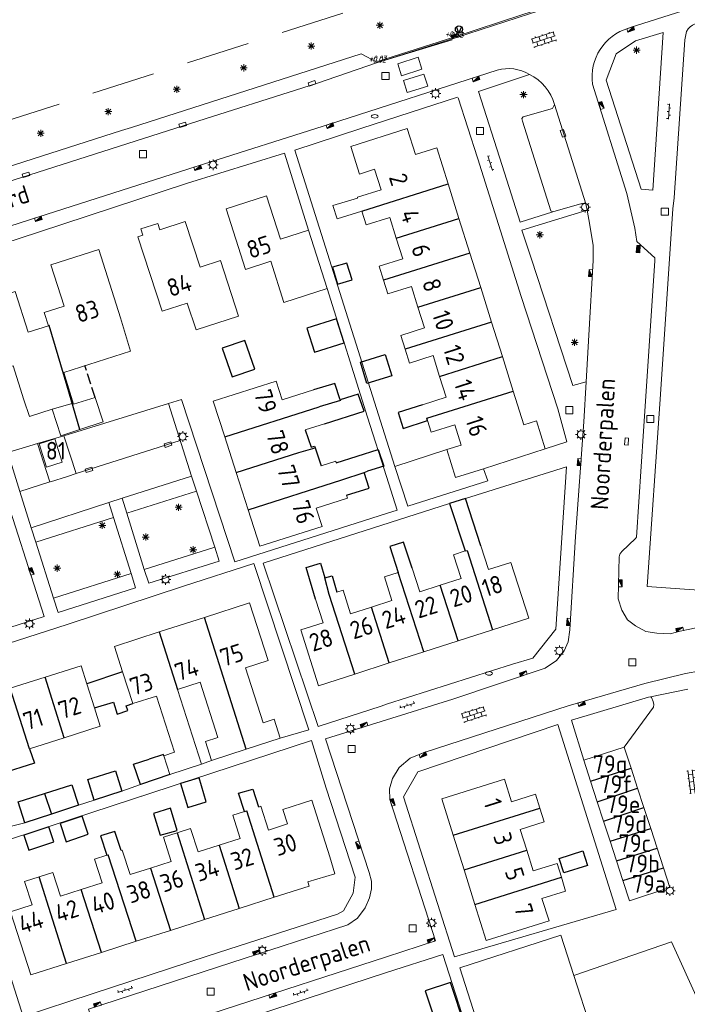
# Model space of a CAD drawing. Extents: x 168769 to 512904, y 516715 to 1559940.
# Tile 153 of 256: x 169948 to 170042, y 520065 to 520203. Entities that reach past the tile are written whole.
import ezdxf
from ezdxf.enums import TextEntityAlignment as Align

# ---------------------------------------------------------------- set-up
doc = ezdxf.new("R2010")
doc.units = 0
doc.header["$MEASUREMENT"] = 0
doc.linetypes.add('LP', pattern=[14, 9, -5])
doc.linetypes.add('OVERBOUW', pattern=[2, 1.5, -0.5])
doc.layers.get('0').update_dxf_attribs({"linetype": 'CONTINUOUS'})
for name, color, linetype, lineweight in [('+Overig_opstal_BWT', 4, 'CONTINUOUS', 0), ('B01_HOOFDGEBOUW', 10, 'CONTINUOUS', 0), ('B02_bijgebouw', 12, 'CONTINUOUS', 0), ('B07_scheidingsmuur', 14, 'CONTINUOUS', 25), ('B16_LUIFEL', 6, 'OVERBOUW', 25), ('H01_HOOGTEPUNT', 7, 'CONTINUOUS', 18), ('Q04_wegmarkering', 7, 'CONTINUOUS', 0), ('Q21_LANTAARNPAAL', 7, 'CONTINUOUS', 18), ('Q23_kolk', 7, 'CONTINUOUS', 18), ('Q26_BOOM', 7, 'CONTINUOUS', 18), ('Q28_rioolput', 7, 'CONTINUOUS', 18), ('Q92_BRANDKRAAN', 7, 'CONTINUOUS', 0), ('Q96_STRAATKOLK', 7, 'CONTINUOUS', 0), ('Q97_TROTTOIRKOLK', 7, 'CONTINUOUS', 0), ('S02_symb_open_verh', 7, 'CONTINUOUS', 13), ('T03_HEK', 34, 'CONTINUOUS', 0), ('T51_CULTUURSCHEIDING', 3, 'CONTINUOUS', 0), ('V00_kant_verharding', 252, 'CONTINUOUS', 0), ('V012_Kant_beton_verh', 252, 'CONTINUOUS', 0), ('V02_Kant_open_verh', 253, 'CONTINUOUS', 0)]:
    doc.layers.add(name, color=color, linetype=linetype, lineweight=lineweight)
for name, color, linetype in [('B11_dakrand_hoofdgebouw', 20, 'CONTINUOUS'), ('B14_dakrand_bijgebouw', 30, 'CONTINUOUS'), ('Q30_Verkeersbord', 32, 'CONTINUOUS'), ('Z02_Huisnummer', 253, 'CONTINUOUS'), ('Z06_STRAATNAAM', 7, 'CONTINUOUS')]:
    doc.layers.add(name, color=color, linetype=linetype)
doc.styles.add('ISOCP', font='isocp.shx', dxfattribs={"height": 1.8})
doc.styles.get("Standard").update_dxf_attribs({"font": 'ISOB.SHX'})

# ---------------------------------------------------------------- blocks, each defined once
blk = doc.blocks.new('Q21')
at = {"color": 0}
for points in [[(-1.5, 0), (-1, 0)], [(-1.06, 1.06), (-0.71, 0.71)], [(0, 1.5), (0, 1)], [(1.06, 1.06), (0.71, 0.71)], [(1.5, 0), (1, 0)], [(-1.06, -1.06), (-0.71, -0.71)], [(0, -1.5), (0, -1)], [(1.06, -1.06), (0.71, -0.71)]]:
    blk.add_lwpolyline(points, dxfattribs=at)
blk.add_circle((0, 0), 1, dxfattribs=at)
blk = doc.blocks.new('Q26')
at = {"color": 0}
for p, q in [((-1, 0), (1, 0)), ((-0.7, 0.7), (0.7, -0.7)), ((0.7, 0.7), (-0.7, -0.7)), ((0, 1), (0, -1))]:
    blk.add_line(p, q, dxfattribs=at)
blk = doc.blocks.new('Q28')
at = {"color": 0}
blk.add_lwpolyline([(1, 1), (1, -1), (-1, -1), (-1, 1)], close=True, dxfattribs=at)
blk = doc.blocks.new('Q97')
blk.add_hatch(color=256).paths.add_polyline_path([(-1, 1), (-1, 0), (1, 1)])
blk.add_line((1, 1), (-1, 0))
at = {"color": 0}
for points in [[(-1, 0), (-1, 1), (1, 1), (1, 0), (-1, 0)], [(0, 0.8), (0, 1)]]:
    blk.add_lwpolyline(points, dxfattribs=at)
blk = doc.blocks.new('Q23')
at = {"color": 0}
blk.add_lwpolyline([(0.99, -0.5), (-0.99, -0.5), (-0.99, 0.5), (0.99, 0.5), (0.99, -0.5)], dxfattribs=at)
blk = doc.blocks.new('Q96')
for p, q in [((-1, 0.88), (1, 0.88)), ((-1, 0.75), (1, 0.75)), ((-1, 0.63), (1, 0.63)), ((-1, 0.5), (1, 0.5)), ((-1, 0.38), (1, 0.38)), ((-1, 0.25), (1, 0.25)), ((-1, 0.12), (1, 0.12))]:
    blk.add_line(p, q)
at = {"color": 0}
blk.add_lwpolyline([(1, 1), (1, 0), (-1, 0), (-1, 1), (1, 1)], dxfattribs=at)
blk = doc.blocks.new('Q92')
at = {"color": 0}
blk.add_ellipse((0, 0), major_axis=(-0.991, 0), ratio=0.499983, start_param=1.570796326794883, end_param=7.853981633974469, dxfattribs=at)
blk = doc.blocks.new('S026')
for p, q in [((0, 0), (4.4, 0)), ((0.2, 0.5), (0.2, 0)), ((1.2, 0), (1.2, -0.5)), ((2.2, 0.5), (2.2, 0)), ((3.2, 0), (3.2, -0.5)), ((4.2, 0.5), (4.2, 0))]:
    blk.add_line(p, q)
blk = doc.blocks.new('S024')
at = {"color": 0}
for p, q in [((0, 1.2), (6.7, 1.2)), ((0, 0), (6.7, 0)), ((0.2, 1.2), (0.2, 0)), ((1.25, 1.5), (1.25, 1.2)), ((1.25, 0), (1.25, -1.2)), ((2.3, 1.2), (2.3, 0)), ((3.35, 1.5), (3.35, 1.2)), ((3.35, 0), (3.35, -1.2)), ((4.4, 1.2), (4.4, 0)), ((5.45, 1.5), (5.45, 1.2)), ((5.45, 0), (5.45, -1.2)), ((6.5, 1.2), (6.5, 0)), ((0, -1.2), (6.7, -1.2)), ((0.2, -1.2), (0.2, -1.5)), ((2.3, -1.2), (2.3, -1.5)), ((4.4, -1.2), (4.4, -1.5)), ((6.5, -1.2), (6.5, -1.5))]:
    blk.add_line(p, q, dxfattribs=at)
blk = doc.blocks.new('Q30')
blk.add_lwpolyline([(0.707, 0.707), (0, -1), (-0.707, 0.707)])
blk.add_circle((0, 0), 1)

msp = doc.modelspace()

# ---------------------------------------------------------------- linework, layer by layer
at = {"layer": '+Overig_opstal_BWT'}
for points in [[(170001.15, 520140.51), (170008.5, 520142.87)], [(170013.67, 520140.16), (170014.27, 520138.46), (170002.98, 520134.92), (170001.15, 520140.51)]]:
    msp.add_lwpolyline(points, dxfattribs=at)
at = {"layer": 'B01_HOOFDGEBOUW'}
for points in [[(169998.32, 520182.41), (169996.21, 520181.69), (169994.96, 520185.61), (170002.89, 520188.14), (170004.1, 520184.47)], [(170008.67, 520180.31), (170007.07, 520185.4), (170004.1, 520184.47)], [(169998.32, 520182.41), (169999.24, 520179.49), (169995.9, 520178.44), (169995.93, 520178.33)], [(170010.2, 520175.44), (170008.67, 520180.31)], [(169989.02, 520173.79), (169985.04, 520172.53), (169983.11, 520178.62), (169977.42, 520176.82), (169980.12, 520168.28), (169983.7, 520169.41), (169985.52, 520163.63), (169991.63, 520165.56)], [(169996.51, 520176.49), (169993.04, 520175.38), (169992.44, 520177.28), (169995.93, 520178.33)], [(169996.51, 520176.49), (169997.12, 520174.55), (170000.46, 520175.59), (170001.37, 520172.68)], [(170011.74, 520170.58), (170010.2, 520175.44)], [(169965.68, 520173.08), (169964.98, 520172.85), (169968.4, 520162.39), (169971.92, 520163.53), (169973.16, 520159.74), (169979.15, 520161.69), (169976.6, 520169.51), (169973.73, 520168.57), (169971.63, 520175.02), (169968.08, 520173.86)], [(169965.68, 520173.08), (169965.39, 520173.98), (169967.78, 520174.76), (169968.08, 520173.86)], [(169991.63, 520165.56), (169989.02, 520173.79)], [(170001.37, 520172.68), (170002.29, 520169.76), (169998.95, 520168.71), (169999.56, 520166.76)], [(169962.52, 520161.43), (169959.46, 520171.06), (169952.71, 520168.91), (169954.57, 520163.08), (169951.76, 520162.19), (169952.36, 520160.32)], [(170013.27, 520165.71), (170011.74, 520170.58)], [(169999.56, 520166.76), (170000.17, 520164.81), (170003.51, 520165.86), (170004.42, 520162.94)], [(170014.8, 520160.84), (170013.27, 520165.71)], [(169952.36, 520160.32), (169949.52, 520159.42), (169947.69, 520165.18), (169940.88, 520163.02), (169943.88, 520153.56), (169947.39, 520154.67), (169948.91, 520149.88), (169949.67, 520147.56), (169952.9, 520148.56), (169955.71, 520149.39)], [(170004.42, 520162.94), (170005.34, 520160.02), (170002, 520158.97), (170002.61, 520157.02)], [(169962.52, 520161.43), (169963.93, 520156.77), (169960.4, 520155.63)], [(170016.33, 520155.98), (170014.8, 520160.84)], [(170002.61, 520157.02), (170003.22, 520155.07), (170006.56, 520156.12), (170007.48, 520153.2)], [(170017.86, 520151.12), (170016.33, 520155.98)], [(169954.53, 520153.76), (169960.4, 520155.63)], [(170007.48, 520153.2), (170008.39, 520150.28), (170005.07, 520149.19)], [(169989.73, 520151.31), (169985.29, 520149.89), (169984.44, 520152.53), (169975.59, 520149.69), (169977.21, 520144.66)], [(170019.35, 520146.39), (170017.86, 520151.12)], [(169988.54, 520145.65), (169991.26, 520146.52)], [(170005.77, 520146.96), (170006.27, 520145.35), (170009.61, 520146.39), (170010.52, 520143.5), (170008.5, 520142.87)], [(170019.35, 520146.39), (170021.11, 520146.91), (170022.34, 520142.98)], [(169954.28, 520141.09), (169953.27, 520144.38), (169951.05, 520143.7), (169952.07, 520140.41)], [(169977.21, 520144.66), (169978.81, 520139.64)], [(170008.5, 520142.87), (170009.73, 520138.95)], [(170022.34, 520142.98), (170013.67, 520140.16)], [(169952.07, 520140.41), (169954.28, 520141.09)], [(169992.91, 520141.03), (169992.84, 520141.24), (169990.79, 520140.58)], [(169978.81, 520139.64), (169980.49, 520134.41)], [(170009.73, 520138.95), (170013.67, 520140.16)], [(169980.49, 520134.41), (169982.14, 520129.25), (169990.91, 520132.06), (169990.09, 520134.61), (169994.51, 520136.03), (169994.38, 520136.45)], [(170009.43, 520128.06), (170010.5, 520124.72), (170007.58, 520123.78)], [(170011.07, 520128.59), (170009.43, 520128.06)], [(170014.95, 520117.48), (170020.05, 520119.12), (170017.53, 520126.98), (170014.38, 520125.97), (170013.31, 520129.3)], [(170001.65, 520125.56), (169999.7, 520124.94), (170000.77, 520121.6), (169997.86, 520120.67)], [(170007.58, 520123.78), (170004.67, 520122.85), (170003.6, 520126.19)], [(169997.86, 520120.67), (169994.94, 520119.74), (169993.88, 520123.06), (169992.99, 520122.78)], [(169980.22, 520100.64), (169985.03, 520102.19), (169984.17, 520104.87), (169982.63, 520104.37), (169980.13, 520112.13), (169983.31, 520113.16), (169980.69, 520121.28), (169974.37, 520119.24)], [(169990, 520121.82), (169991.07, 520118.48), (169987.91, 520117.47), (169990.43, 520109.61), (169995.52, 520111.25)], [(169974.37, 520119.24), (169967.98, 520117.19)], [(169967.98, 520117.19), (169961.67, 520115.15), (169962.82, 520111.56)], [(170010.1, 520115.93), (170014.95, 520117.48)], [(170005.24, 520114.37), (170010.1, 520115.93)], [(170000.37, 520112.81), (170005.24, 520114.37)], [(169995.52, 520111.25), (170000.37, 520112.81)], [(169957.75, 520109.88), (169956.95, 520112.4), (169951.9, 520110.8)], [(169962.82, 520111.56), (169964.26, 520107.09)], [(169951.9, 520110.8), (169946.97, 520109.24)], [(169970.56, 520109.09), (169973.73, 520110.1)], [(169975.36, 520099.07), (169974.5, 520101.74), (169976.22, 520102.29), (169973.73, 520110.1)], [(169958.83, 520106.48), (169957.75, 520109.88)], [(169970.56, 520109.09), (169973.95, 520098.55)], [(169964.26, 520107.09), (169967.59, 520108.13), (169970.14, 520100.23), (169968.61, 520099.74)], [(169954.6, 520102.28), (169959.65, 520103.88), (169958.83, 520106.48)], [(169949.67, 520100.72), (169954.6, 520102.28)], [(169975.36, 520099.07), (169980.22, 520100.64)], [(169968.61, 520099.74), (169969.46, 520097.11)], [(169969.46, 520097.11), (169973.95, 520098.55)], [(170021.58, 520092.36), (170020.97, 520094.3), (170017.62, 520093.25), (170016.63, 520096.42), (170007.79, 520093.65), (170009.39, 520088.54)], [(169992.02, 520085.49), (169989.47, 520093.49), (169985.38, 520092.18), (169986.04, 520090.12), (169983.35, 520089.26), (169982.28, 520092.61), (169982.09, 520092.55)], [(169982.09, 520092.55), (169981.98, 520092.52)], [(170019.76, 520086.44), (170018.84, 520089.36), (170022.19, 520090.41), (170021.58, 520092.36)], [(169979.99, 520091.88), (169978.32, 520091.35), (169979.37, 520088.06), (169976.41, 520087.11)], [(169976.41, 520087.11), (169973.46, 520086.17), (169972.4, 520089.47), (169970.48, 520088.85)], [(169970.48, 520088.85), (169968.56, 520088.24), (169969.64, 520084.84), (169966.75, 520083.91)], [(170009.39, 520088.54), (170010.92, 520083.67)], [(169966.75, 520083.91), (169963.86, 520082.99), (169962.76, 520086.42), (169962.6, 520086.37)], [(170024.64, 520082.61), (170024.02, 520084.56), (170020.68, 520083.51), (170019.76, 520086.44)], [(169960.61, 520085.73), (169958.84, 520085.17), (169959.91, 520081.83), (169956.99, 520080.89)], [(169992.02, 520085.49), (169992.73, 520083.07), (169988.9, 520081.98)], [(170010.92, 520083.67), (170012.45, 520078.78)], [(169951.06, 520082.68), (169949.13, 520082.07)], [(169956.99, 520080.89), (169954.07, 520079.96), (169953, 520083.3), (169951.06, 520082.68)], [(170012.45, 520078.78), (170014.06, 520073.68), (170022.9, 520076.45), (170021.9, 520079.62), (170025.24, 520080.67), (170024.64, 520082.61)], [(169949.13, 520082.07), (169949.01, 520082.03), (169950.07, 520078.71), (169947.03, 520077.73), (169949.87, 520068.85), (169954.91, 520070.46)], [(169984.19, 520079.81), (169989.09, 520081.37), (169988.9, 520081.98)], [(169979.25, 520078.23), (169984.19, 520079.81)], [(169974.37, 520076.67), (169979.25, 520078.23)], [(169969.55, 520075.13), (169974.37, 520076.67)], [(169964.7, 520073.59), (169969.55, 520075.13)], [(170026.4, 520068.78), (170024.58, 520074.44), (170010.31, 520069.84), (170014.9, 520055.59)], [(169959.82, 520072.03), (169964.7, 520073.59)], [(169954.91, 520070.46), (169959.82, 520072.03)], [(170028.8, 520061.35), (170026.4, 520068.78)]]:
    msp.add_lwpolyline(points, dxfattribs=at)
at = {"layer": 'B02_bijgebouw'}
for points in [[(169954.53, 520153.76), (169955.91, 520149.26), (169958.95, 520150.2), (169960.05, 520146.77), (169956.8, 520145.7)], [(169956.8, 520145.7), (169954.1, 520144.84), (169952.9, 520148.56)], [(170033.48, 520100.95), (170027.78, 520099.09)], [(170034.45, 520097.98), (170033.48, 520100.95)], [(170027.78, 520099.09), (170028.74, 520096.16)], [(170035.36, 520095.18), (170034.45, 520097.98)], [(170028.74, 520096.16), (170029.68, 520093.26)], [(170036.26, 520092.42), (170035.36, 520095.18)], [(170029.68, 520093.26), (170030.58, 520090.52)], [(170037.23, 520089.47), (170036.26, 520092.42)], [(170030.58, 520090.52), (170031.5, 520087.69)], [(170038.13, 520086.7), (170037.23, 520089.47)], [(170031.5, 520087.69), (170032.41, 520084.91)], [(170039.03, 520083.96), (170038.13, 520086.7)], [(170032.41, 520084.91), (170033.31, 520082.14)], [(170033.31, 520082.14), (170034.23, 520079.31), (170039.93, 520081.17), (170039.03, 520083.96)]]:
    msp.add_lwpolyline(points, dxfattribs=at)
at = {"layer": 'B07_scheidingsmuur'}
msp.add_line((169956.8, 520145.7), (169955, 520151.82), dxfattribs=at)
for points in [[(169996.51, 520176.49), (170008.67, 520180.31)], [(170001.37, 520172.68), (170010.2, 520175.44)], [(170011.74, 520170.58), (169999.56, 520166.76)], [(170004.42, 520162.94), (170013.27, 520165.71)], [(169952.45, 520160.35), (169952.36, 520160.32)], [(169955, 520151.82), (169952.45, 520160.35)], [(170014.8, 520160.84), (170002.61, 520157.02)], [(170007.48, 520153.2), (170016.33, 520155.98)], [(170005.66, 520147.29), (170017.86, 520151.12)], [(169977.21, 520144.66), (169990.5, 520148.91)], [(169993.48, 520149.9), (169993.52, 520149.8), (169990.5, 520148.91)], [(170005.77, 520146.96), (170005.66, 520147.29)], [(169978.81, 520139.64), (169987.62, 520142.46)], [(169987.62, 520142.46), (169989.93, 520143.14)], [(169993.68, 520138.63), (169996.85, 520139.64)], [(169980.49, 520134.41), (169993.68, 520138.63)], [(170011.07, 520128.59), (170011.37, 520128.68), (170014.95, 520117.48)], [(170005.24, 520114.37), (170001.65, 520125.56)], [(170010.1, 520115.93), (170007.58, 520123.78)], [(169995.52, 520111.25), (169991.94, 520122.44)], [(170000.37, 520112.81), (169997.86, 520120.67)], [(169980.22, 520100.64), (169974.37, 520119.24)], [(169967.98, 520117.19), (169970.56, 520109.09)], [(169954.6, 520102.28), (169951.9, 520110.8)], [(169949.67, 520100.72), (169946.97, 520109.24)], [(170028.74, 520096.16), (170034.45, 520097.98)], [(170029.68, 520093.26), (170035.36, 520095.18)], [(169951.79, 520094.42), (169952.77, 520091.52)], [(169979.99, 520091.88), (169980.3, 520091.98)], [(169984.19, 520079.81), (169980.3, 520091.98)], [(170009.39, 520088.54), (170021.58, 520092.36)], [(170030.58, 520090.52), (170036.26, 520092.42)], [(170031.5, 520087.69), (170037.23, 520089.47)], [(169970.48, 520088.85), (169974.37, 520076.67)], [(169976.41, 520087.11), (169979.25, 520078.23)], [(170010.92, 520083.67), (170019.76, 520086.44)], [(170032.41, 520084.91), (170038.13, 520086.7)], [(169960.61, 520085.73), (169960.8, 520085.79)], [(169964.7, 520073.59), (169960.8, 520085.79)], [(169966.75, 520083.91), (169969.55, 520075.13)], [(170033.31, 520082.14), (170039.03, 520083.96)], [(169954.91, 520070.46), (169951.06, 520082.68)], [(170012.45, 520078.78), (170024.64, 520082.61)], [(169959.82, 520072.03), (169956.99, 520080.89)]]:
    msp.add_lwpolyline(points, dxfattribs=at)
at = {"layer": 'B11_dakrand_hoofdgebouw'}
for points in [[(169993.48, 520149.9), (169992.7, 520152.21), (169989.73, 520151.31)], [(169991.26, 520146.52), (169996.84, 520148.31), (169996.02, 520150.69), (169993.48, 520149.9)], [(170005.07, 520149.19), (170001.64, 520148.09), (170002.36, 520145.86), (170005.77, 520146.96)], [(169988.54, 520145.65), (169989.36, 520143.2), (169989.87, 520143.35), (169989.93, 520143.14)], [(169989.93, 520143.14), (169990.79, 520140.58)], [(169994.38, 520136.45), (169997.56, 520137.45), (169996.85, 520139.64)], [(169996.84, 520139.67), (169997.34, 520139.83)], [(169996.85, 520139.64), (169996.84, 520139.67)], [(169990, 520121.82), (169988.69, 520126.25), (169990.7, 520126.88), (169991.32, 520124.79)], [(169991.32, 520124.79), (169992.33, 520125.08), (169992.99, 520122.78)], [(169991.94, 520122.44), (169991.32, 520124.79)], [(169962.82, 520111.56), (169957.75, 520109.88)], [(169958.83, 520106.48), (169961.54, 520107.3), (169962.05, 520105.6), (169963.54, 520106.11), (169963.32, 520106.77), (169964.26, 520107.09)]]:
    msp.add_lwpolyline(points, dxfattribs=at)
at = {"layer": 'B11_dakrand_hoofdgebouw', "flags": 128}
for points in [[(169992.91, 520141.03), (169998.83, 520142.89), (169999.6, 520140.52), (169997.34, 520139.83)], [(170013.31, 520129.3), (170011.11, 520135.97), (170008.86, 520135.29), (170011.07, 520128.59)], [(170003.6, 520126.19), (170002.39, 520129.81), (170000.45, 520129.24), (170001.65, 520125.56)], [(169949.67, 520100.72), (169950.38, 520098.67), (169945.65, 520097.18)], [(169979.99, 520091.88), (169979.15, 520094.44), (169981.16, 520095.04), (169981.98, 520092.52)], [(169962.6, 520086.37), (169961.71, 520089.06), (169959.69, 520088.44), (169960.61, 520085.73)]]:
    msp.add_lwpolyline(points, dxfattribs=at)
at = {"layer": 'B14_dakrand_bijgebouw'}
for points in [[(169993.08, 520166.2), (169995.17, 520166.82), (169994.42, 520169.16), (169992.41, 520168.59)], [(169992.41, 520168.59), (169993.08, 520166.2)], [(169992.97, 520161.3), (169988.78, 520160), (169989.83, 520156.62), (169994.01, 520157.93), (169992.97, 520161.3)], [(169976.85, 520157.17), (169978.26, 520153.11), (169981.42, 520154.2), (169980.02, 520158.26), (169976.85, 520157.17)], [(170000.74, 520153.26), (169997.24, 520152.2), (169996.33, 520155.19), (169999.83, 520156.26), (170000.74, 520153.26)], [(169964.37, 520098.56), (169966.54, 520099.25)], [(169968.61, 520099.74), (169968.57, 520099.9), (169966.54, 520099.25)], [(169958.81, 520093.48), (169957.89, 520096.38), (169961.8, 520097.59), (169962.71, 520094.74)], [(169965.31, 520095.67), (169964.37, 520098.56)], [(169969.46, 520097.11), (169965.31, 520095.67)], [(169974.6, 520093.24), (169973.58, 520096.61), (169970.96, 520095.82), (169971.98, 520092.45), (169974.6, 520093.24)], [(169951.79, 520094.42), (169955.65, 520095.65), (169956.62, 520092.76)], [(169962.71, 520094.74), (169958.81, 520093.48)], [(169949.03, 520090.3), (169948.1, 520093.24), (169951.79, 520094.42)], [(169956.62, 520092.76), (169952.77, 520091.52)], [(169970.52, 520089.2), (169969.57, 520092.33), (169967.17, 520091.58), (169968.1, 520088.52), (169970.52, 520089.2)], [(169952.77, 520091.52), (169949.03, 520090.3)], [(169954.01, 520090.18), (169954.88, 520087.61), (169957.97, 520088.66), (169957.1, 520091.23), (169954.01, 520090.18)], [(169952.44, 520089.72), (169948.9, 520088.55), (169949.59, 520086.44), (169953.13, 520087.6), (169952.44, 520089.72)], [(170024.34, 520085.27), (170027.64, 520086.34), (170028.34, 520084.29), (170024.96, 520083.22), (170024.34, 520085.27)], [(170005.45, 520066.59), (170007.46, 520060.49), (170011.02, 520061.67), (170009.02, 520067.76), (170005.45, 520066.59)]]:
    msp.add_lwpolyline(points, dxfattribs=at)
at = {"layer": 'B16_LUIFEL'}
msp.add_lwpolyline([(169958.95, 520150.2), (169957.51, 520154.71)], dxfattribs=at)
at = {"layer": 'Q04_wegmarkering'}
for points in [[(169998.71, 520197.41), (169990.12, 520194.49), (169971.5, 520188.57), (169931.31, 520175.71)], [(170023.69, 520191.53), (170028.1, 520177.5)], [(169956.27, 520139.5), (169970.92, 520144.17)], [(169952.55, 520138.32), (169948.35, 520136.96)]]:
    msp.add_lwpolyline(points, dxfattribs=at)
at = {"layer": 'T03_HEK', "linetype": 'LP'}
msp.add_lwpolyline([(170071.31, 520228.95), (170007.18, 520208.66), (169904.92, 520175.88)], dxfattribs=at)
at = {"layer": 'T51_CULTUURSCHEIDING'}
for points in [[(169963.39, 520133.91), (169973.21, 520137.04)], [(169950.58, 520129.83), (169961.53, 520133.32)], [(169965.87, 520125.99), (169975.79, 520129.15)], [(169953.08, 520121.92), (169964.01, 520125.4)]]:
    msp.add_lwpolyline(points, dxfattribs=at)
at = {"layer": 'V00_kant_verharding'}
for p, q in [((169998.71, 520197.41), (170007.83, 520200.18)), ((169964.08, 520188.29), (169996.41, 520198.63)), ((169996.41, 520198.63), (169998.71, 520197.41))]:
    msp.add_line(p, q, dxfattribs=at)
for points in [[(170055.72, 520209.19), (170034.32, 520202.34), (170034.1, 520202.27, 0.372237), (170029.03, 520194.39)], [(170045.1, 520203, 0.341821), (170042.27, 520201.82)], [(170020.16, 520195.75, 0.20706), (170015.6, 520196.34), (169991.96, 520188.76), (169973.33, 520182.83), (169950.85, 520175.63), (169932.39, 520169.72), (169931.4, 520169.49), (169928.18, 520168.99), (169920.02, 520167.66), (169919.02, 520167.46), (169918.05, 520167.18), (169901.42, 520161.73), (169884.1, 520152.53), (169883.04, 520151.85), (169878.67, 520148.8), (169878.39, 520146.18), (169844.88, 520122.9), (169842.67, 520123.57), (169842.25, 520123.48), (169834.59, 520118.17), (169832.97, 520117.08, 0.384483), (169831.51, 520108.63), (169833.2, 520106.19)], [(170019.24, 520189.78), (170023.37, 520190.97), (170023.69, 520191.53, 0.204329), (170020.16, 520195.75)]]:
    msp.add_lwpolyline(points, format="xyb", dxfattribs=at)
for points in [[(170030.97, 520194.92), (170032.37, 520198.64), (170035.06, 520200.48), (170038.96, 520201.68)], [(170037.52, 520179.43), (170038.96, 520201.68)], [(170042.01, 520200.63), (170042.27, 520201.82)], [(170007.83, 520200.18), (170009.24, 520200.63)], [(170042.01, 520200.63), (170040.51, 520178.36)], [(170002.13, 520195.55), (170001.57, 520197.26), (170004.44, 520198.18), (170004.97, 520196.49), (170002.13, 520195.55)], [(170005.25, 520195.8), (170002.38, 520194.88), (170002.92, 520193.19), (170005.8, 520194.1), (170005.25, 520195.8)], [(170020.16, 520195.75), (170012.94, 520193.35), (170016.29, 520182.9)], [(170030.97, 520194.92), (170035.88, 520179.56)], [(170033.85, 520178.99), (170029.03, 520194.39)], [(170010, 520192.54), (170000, 520189.31), (169996.39, 520188.14), (169987.08, 520185.08)], [(170010.09, 520192.46), (170012.81, 520183.99)], [(170023.42, 520176.38), (170023.16, 520176.52), (170019.14, 520189.18), (170019.07, 520189.54), (170019.24, 520189.78)], [(169902.98, 520168.71), (169917.67, 520173.36), (169918.64, 520173.57), (169926.78, 520174.87), (169930.01, 520175.42), (169931.31, 520175.71), (169932.59, 520178.23), (169962.64, 520187.83)], [(169962.64, 520187.83), (169964.08, 520188.29)], [(169987.08, 520185.08), (170001.15, 520140.51)], [(169948.35, 520136.96), (169946.63, 520142.48), (169944.63, 520141.82), (169940.7, 520153.88), (169936, 520168.62), (169950.97, 520173.51), (169971.97, 520180.41), (169985.63, 520184.65), (169989.02, 520173.79)], [(170012.85, 520183.86), (170012.81, 520183.99)], [(170022.34, 520142.98), (170025.4, 520143.95), (170024.14, 520148.63), (170018.99, 520164.45), (170012.85, 520183.86)], [(170016.29, 520182.9), (170018.81, 520174.94)], [(170035.88, 520179.56), (170037.52, 520179.43)], [(170033.85, 520178.99), (170035.01, 520174.09), (170035.29, 520172.22), (170037.8, 520169.88), (170037.79, 520169.47), (170036.21, 520145.47), (170035.24, 520130.56), (170035.1, 520130.34), (170033.14, 520128.52), (170032.88, 520128.15), (170032.77, 520127.76), (170032.64, 520121.85), (170033.14, 520120.25), (170033.96, 520118.89), (170035.06, 520118.02), (170036.54, 520117.25), (170038.11, 520117.02), (170039.97, 520116.92), (170041.38, 520117.28), (170044.74, 520117.98)], [(170040.51, 520178.36), (170040.34, 520176.8), (170038.54, 520149.99), (170036.71, 520123.57), (170061.17, 520121.86), (170061.48, 520126.94)], [(170028.14, 520152.41), (170026.26, 520151.91), (170020.36, 520169.85), (170019.06, 520173.78), (170028.27, 520176.6)], [(170028.27, 520176.6), (170028.1, 520177.5), (170027.85, 520177.62), (170027.53, 520177.56), (170023.42, 520176.38)], [(170028.27, 520176.6), (170028.66, 520174.51), (170029.1, 520171.62), (170029.12, 520169.52), (170028.5, 520159), (170028.14, 520152.41)], [(170023.42, 520176.38), (170018.81, 520174.94)], [(169969.27, 520149.37), (169971.09, 520149.93), (169978.61, 520127.05), (170000, 520133.86), (170001.51, 520134.34), (170000, 520139.07), (169997.33, 520147.46), (169991.63, 520165.56)], [(169975.73, 520008.43), (169968, 520032.6), (169958, 520064), (169978.05, 520070.57), (169994.57, 520075.92), (169995.92, 520076.86), (169996.97, 520078.29), (169997.58, 520079.72), (169997.87, 520080.98), (169997.89, 520082.04), (169997.55, 520083.29), (169991.42, 520102.11), (170000, 520104.8), (170009.35, 520107.73), (170022.35, 520112.06), (170023.96, 520113.16), (170025.03, 520114.52), (170025.57, 520115.77), (170025.84, 520117.5), (170026.65, 520130.63), (170027.82, 520146.78), (170028.14, 520152.41)], [(169955.05, 520139.11), (169956.27, 520139.5), (169954.52, 520144.84), (169969.27, 520149.37)], [(169969.27, 520149.37), (169972.53, 520139.14)], [(169895.98, 520144.72), (169908.46, 520105.49), (169951.76, 520119.36), (169945.45, 520138.89), (169940.39, 520139.33), (169940.2, 520139.48), (169940.36, 520144.29)], [(169950.83, 520143.74), (169954.52, 520144.84)], [(169946.63, 520142.48), (169950.83, 520143.74)], [(169950.83, 520143.74), (169952.55, 520138.32)], [(169955.05, 520139.11), (169952.64, 520138.35)], [(169972.53, 520139.14), (169962.73, 520136.02)], [(169976.44, 520127.16), (169975.79, 520129.15), (169973.21, 520137.04), (169972.53, 520139.14)], [(170025.38, 520140.46), (170023.86, 520117.57), (170020.61, 520113.5), (170017.76, 520112.64), (170000, 520106.98), (169999.23, 520106.73), (169990.38, 520103.85), (169982.6, 520126.87)], [(170011.11, 520135.97), (170025.38, 520140.46)], [(169948.35, 520136.96), (169949.95, 520131.83)], [(169949.95, 520131.83), (169960.87, 520135.42)], [(169960.87, 520135.42), (169962.73, 520136.02)], [(169964.64, 520123.4), (169964.01, 520125.4), (169961.53, 520133.32), (169960.87, 520135.42)], [(169962.73, 520136.02), (169963.39, 520133.91), (169965.87, 520125.99), (169966.49, 520124.05)], [(169982.6, 520126.87), (170008.86, 520135.29)], [(169949.95, 520131.83), (169950.58, 520129.83), (169953.08, 520121.92), (169953.72, 520119.92)], [(169985.03, 520102.19), (169989.06, 520103.37), (169981.32, 520126.82), (169971.37, 520123.65), (169955, 520118.24), (169935.43, 520111.94), (169908.59, 520103.54), (169911.19, 520095.61)], [(169966.49, 520124.05), (169976.44, 520127.16)], [(169964.64, 520123.4), (169953.72, 520119.92)], [(169967.47, 520058.65), (169967.6, 520059.06), (169968.5, 520060.44), (169969.57, 520061.28), (169971.06, 520062.01), (169977.13, 520063.98), (170000, 520071.41), (170006.89, 520073.64), (170000.45, 520093.58), (170000.43, 520095.08), (170000.85, 520096.52), (170001.78, 520098.06), (170003.31, 520099.4), (170005.29, 520100.2), (170025.58, 520106.76), (170036.41, 520109.92), (170042.13, 520111.33), (170048.47, 520112.44)], [(170037.18, 520108.02), (170042.47, 520109.12)], [(170037.18, 520108.02), (170036.91, 520108.01), (170026.06, 520104.73), (170027.78, 520099.09)], [(170033.48, 520100.95), (170037.6, 520106.58), (170037.66, 520106.97), (170037.59, 520107.38), (170037.33, 520107.93), (170037.18, 520108.02)], [(170004.43, 520097.49), (170024.13, 520104.15), (170032.37, 520078.08), (170009.57, 520071.41), (170002.39, 520093.93), (170004.43, 520097.49)], [(169989.43, 520101.86), (169941.54, 520086.19)], [(169941.54, 520086.19), (169944.08, 520077.84), (169948.82, 520062.98), (169958.53, 520066.17), (169974.86, 520071.54), (169993.11, 520077.43), (169993.95, 520077.9), (169995.31, 520080.37), (169995.6, 520082.64), (169991.51, 520095.15), (169989.43, 520101.86)], [(169973.95, 520098.55), (169975.36, 520099.07)], [(169962.71, 520094.74), (169965.31, 520095.67)], [(169956.62, 520092.76), (169958.81, 520093.48)], [(169946.78, 520089.7), (169949.03, 520090.3)], [(170105.88, 520086.16), (170100.88, 520086.4), (170079.41, 520087.83), (170077.97, 520067.08), (170055.98, 520068.6), (170044.08, 520064.83), (170040.15, 520073.49), (170026.4, 520068.78)], [(169988.57, 520030.25), (169985.27, 520041.05), (169981.14, 520053.77), (169978.31, 520062.04), (169992.4, 520066.72), (170000, 520069.18), (170007.92, 520071.74), (170012.84, 520056.57)]]:
    msp.add_lwpolyline(points, dxfattribs=at)
at = {"layer": 'V012_Kant_beton_verh'}
msp.add_lwpolyline([(170050.24, 520216.27), (170040.92, 520213.31), (170032.34, 520210.51), (170031.19, 520208.03), (170019.22, 520204.18), (170009.46, 520201.01), (169998.73, 520197.58)], dxfattribs=at)
at = {"layer": 'V02_Kant_open_verh'}
msp.add_lwpolyline([(170050.23, 520216.11), (170040.98, 520213.16), (170032.46, 520210.37), (170031.3, 520207.91), (170020.14, 520204.29), (170009.74, 520200.91), (169998.71, 520197.41)], dxfattribs=at)

# ---------------------------------------------------------------- block references
at = {"layer": 'Q21_LANTAARNPAAL', "xscale": 0.5, "yscale": 0.5}
for p in [(170006.9, 520193.05), (169975.55, 520183.03), (170027.98, 520177.05), (170027.39, 520145.02), (170024.35, 520114.52), (169994.9, 520103.53), (170039.92, 520080.72), (170006.33, 520076.16), (169982.49, 520072.28)]:
    msp.add_blockref('Q21', p, dxfattribs=at)
at = {"layer": 'Q21_LANTAARNPAAL', "xscale": 0.5, "yscale": 0.5, "zscale": 0.5}
for p in [(169971.28, 520144.72), (169968.87, 520124.58), (169949.68, 520118.34)]:
    msp.add_blockref('Q21', p, dxfattribs=at)
at = {"layer": 'Q23_kolk'}
for p, xscale, yscale, rotation in [((169989.5, 520194.51), 0.4999999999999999, 0.4999999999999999, 19.21431186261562), ((169971.26, 520188.65), 0.5, 0.5, 17.40188791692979), ((170024.87, 520187.45), 0.5, 0.5, 288.5847591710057), ((169949.21, 520181.59), 0.5, 0.5, 17.40188791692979), ((169969.22, 520143.58), 0.4999999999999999, 0.4999999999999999, 197.5904217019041), ((170033.83, 520144.01), 0.4999999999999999, 0.4999999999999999, 85.81613215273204), ((169958.08, 520140.03), 0.5, 0.5, 17.68558183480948)]:
    msp.add_blockref('Q23', p, dxfattribs=dict(at, xscale=xscale, yscale=yscale, rotation=rotation))
at = {"layer": 'Q26_BOOM', "xscale": 0.5, "yscale": 0.5}
for p in [(169999.06, 520202.68), (169989.4, 520199.75), (170035.23, 520199.17), (169979.87, 520196.68), (169970.45, 520193.65), (170019.3, 520192.9), (169960.79, 520190.51), (169951.28, 520187.46), (170021.6, 520173.15), (170026.5, 520157.99), (169970.7, 520134.75), (169959.95, 520132.2), (169966.07, 520130.56), (169972.75, 520128.77), (169953.59, 520126.17), (169962.08, 520125.31)]:
    msp.add_blockref('Q26', p, dxfattribs=at)
at = {"layer": 'Q28_rioolput', "xscale": 0.5, "yscale": 0.5}
for p in [(169999.85, 520195.53), (170013.18, 520187.79), (169965.69, 520184.51), (170039.21, 520176.42), (170025.77, 520148.44), (170037.17, 520147.2), (170034.65, 520112.89), (169995.1, 520100.68), (170003.67, 520075.42), (169975.22, 520066.49)]:
    msp.add_blockref('Q28', p, dxfattribs=at)
at = {"layer": 'Q30_Verkeersbord', "xscale": 0.5, "yscale": 0.5, "zscale": 0.5}
msp.add_blockref('Q30', (170010.2, 520202.11), dxfattribs=at)
at = {"layer": 'Q92_BRANDKRAAN', "xscale": 0.5, "yscale": 0.5}
for p in [(169998.34, 520189.84), (170014.45, 520111.34)]:
    msp.add_blockref('Q92', p, dxfattribs=at)
at = {"layer": 'Q96_STRAATKOLK', "xscale": 0.4999999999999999, "yscale": 0.4999999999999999, "rotation": 266.1629999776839}
msp.add_blockref('Q96', (170035.22, 520171.16), dxfattribs=at)
at = {"layer": 'Q97_TROTTOIRKOLK'}
for p, xscale, yscale, rotation in [((170034.32, 520202.34), 0.5, 0.5, 197.4953114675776), ((170012.52, 520195.35), 0.4999999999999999, 0.4999999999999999, 197.5904217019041), ((170030.03, 520191.3), 0.5, 0.5, 287.6445243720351), ((169991.96, 520188.76), 0.5, 0.5, 197.6855818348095), ((169973.33, 520182.83), 0.5, 0.5, 197.6855818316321), ((169950.85, 520175.63), 0.5, 0.5, 197.9580627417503), ((170029.01, 520167.72), 0.5, 0.5, 86.63859767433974), ((170027.41, 520141.08), 0.4999999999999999, 0.4999999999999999, 85.64425242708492), ((169949.72, 520125.65), 0.5, 0.5, 287.9580627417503), ((170032.69, 520124.04), 0.4999999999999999, 0.4999999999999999, 268.7508914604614), ((170025.91, 520118.57), 0.5, 0.5, 86.46398825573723), ((170041.36, 520117.28), 0.5, 0.5, 11.84207611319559), ((170019.36, 520111.07), 0.4999999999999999, 0.4999999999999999, 18.50307694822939), ((170027.42, 520107.29), 0.5, 0.5, 196.3360428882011), ((169996.91, 520103.83), 0.5, 0.5, 17.41313482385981), ((170005.04, 520100.09), 0.5, 0.5, 201.8974090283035), ((170000.61, 520093.09), 0.5, 0.5, 287.8628273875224), ((169996.27, 520087.22), 0.5000000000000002, 0.5000000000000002, 108.039999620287), ((170006.34, 520073.46), 0.4999999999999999, 0.4999999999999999, 17.95806274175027), ((169981.76, 520071.77), 0.5, 0.5, 17.95806273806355), ((169983.89, 520066.18), 0.5, 0.5, 197.9580627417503), ((169959.34, 520064.44), 0.5, 0.5, 18.13525893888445)]:
    msp.add_blockref('Q97', p, dxfattribs=dict(at, xscale=xscale, yscale=yscale, rotation=rotation))
at = {"layer": 'Q97_TROTTOIRKOLK', "xscale": 0.5, "yscale": 0.5, "zscale": 0.5, "rotation": 17.9978678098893}
msp.add_blockref('Q97', (170009.74, 520200.91), dxfattribs=at)
at = {"layer": 'S02_symb_open_verh'}
for name, p, xscale, yscale, rotation in [('S024', (170020.56, 520200.17), 0.5, 0.5, 17.74037207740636), ('S026', (170039.71, 520189.43), 0.5, 0.5, 86.22827487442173), ('S026', (170014.26, 520184.29), 0.5, 0.5, 287.6699768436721), ('S026', (170001.89, 520106.49), 0.5, 0.5, 17.53707034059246), ('S024', (170010.7, 520105.05), 0.4999999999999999, 0.4999999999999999, 17.7791540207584), ('S024', (170043.06, 520097.75), 0.4999999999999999, 0.4999999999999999, 277.145474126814), ('S026', (169962.14, 520066.36), 0.5, 0.5, 18.16520046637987), ('S026', (169986.86, 520066.01), 0.5, 0.5, 18.19336580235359)]:
    msp.add_blockref(name, p, dxfattribs=dict(at, xscale=xscale, yscale=yscale, rotation=rotation))

# ---------------------------------------------------------------- texts
at = {"layer": 'H01_HOOGTEPUNT', "oblique": 15, "width": 0.7125}
for s, p in [('+0.09', (170009.46, 520201.01)), ('-0.03', (170009.74, 520200.91)), ('+0.02', (169998.71, 520197.41)), ('+0.07', (169998.73, 520197.58))]:
    msp.add_text(s, height=0.8, dxfattribs=at).set_placement(p, align=Align.CENTER)
at = {"layer": 'Z02_Huisnummer', "style": 'ISOCP'}
for s, rotation, p in [('2', 287.77, (170000.3, 520181.3)), ('4', 287.77, (170001.9, 520176.21)), ('85', 18, (169980.82, 520169.73)), ('6', 287.77, (170003.44, 520171.34)), ('84', 18, (169969.56, 520164.34)), ('8', 287.77, (170004.97, 520166.48)), ('83', 18, (169956.64, 520160.68)), ('10', 287.77, (170006.38, 520161.98)), ('12', 287.77, (170007.92, 520157.12)), ('14', 287.77, (170009.45, 520152.25)), ('79', 287.7469, (169981.27, 520150.83)), ('16', 287.7754, (170011.07, 520147.09)), ('78', 288, (169982.97, 520145.06)), ('77', 288, (169984.53, 520140.19)), ('76', 288, (169986.58, 520135.21)), ('18', 17.7519, (170013.95, 520122.05)), ('20', 17.7519, (170009.43, 520120.62)), ('22', 17.7519, (170004.49, 520119.04)), ('24', 17.7519, (169999.85, 520117.55)), ('26', 17.7519, (169995.35, 520116.11)), ('28', 17.7519, (169989.62, 520114.38)), ('75', 17.7519, (169977.04, 520112.26)), ('74', 17.7519, (169970.66, 520110.2)), ('73', 17.7519, (169964.34, 520108.17)), ('72', 17.7464, (169954.25, 520104.85)), ('71', 17.7464, (169949.32, 520103.29)), ('1', 287.4231, (170013.63, 520093.22)), ('30', 17.7519, (169984.64, 520085.54)), ('3', 287, (170015, 520088.44)), ('32', 17.7519, (169978.56, 520083.54)), ('34', 17.7519, (169973.56, 520081.95)), ('36', 17.7519, (169968.6, 520080.43)), ('5', 287, (170016.63, 520083.5)), ('38', 17.7519, (169963.93, 520078.88)), ('42', 17.7519, (169953.8, 520076.2)), ('40', 17.7519, (169958.9, 520077.31)), ('7', 287, (170017.92, 520078.4)), ('44', 17.7464, (169948.67, 520074.61))]:
    msp.add_text(s, height=2.5, rotation=rotation, dxfattribs=at).set_placement(p)
for s, p in [('81', (169951.99, 520141.47)), ('79g', (170029.07, 520097.31)), ('79f', (170030, 520094.48)), ('79e', (170030.92, 520091.65)), ('79d', (170031.83, 520088.86)), ('79c', (170032.71, 520086.16)), ('79b', (170033.64, 520083.3)), ('79a', (170034.58, 520080.42))]:
    msp.add_text(s, height=2.5, dxfattribs=at).set_placement(p)
at = {"layer": 'Z06_STRAATNAAM', "style": 'ISOCP'}
for s, rotation, p in [('De Noord', 17.7647, (169937.39, 520173.83)), ('Noorderpalen', 86.824, (170031.22, 520134.35)), ('Noorderpalen', 18.1251, (169980.31, 520066.5))]:
    msp.add_text(s, height=2.5, rotation=rotation, dxfattribs=at).set_placement(p)

doc.saveas('drawing.dxf')
